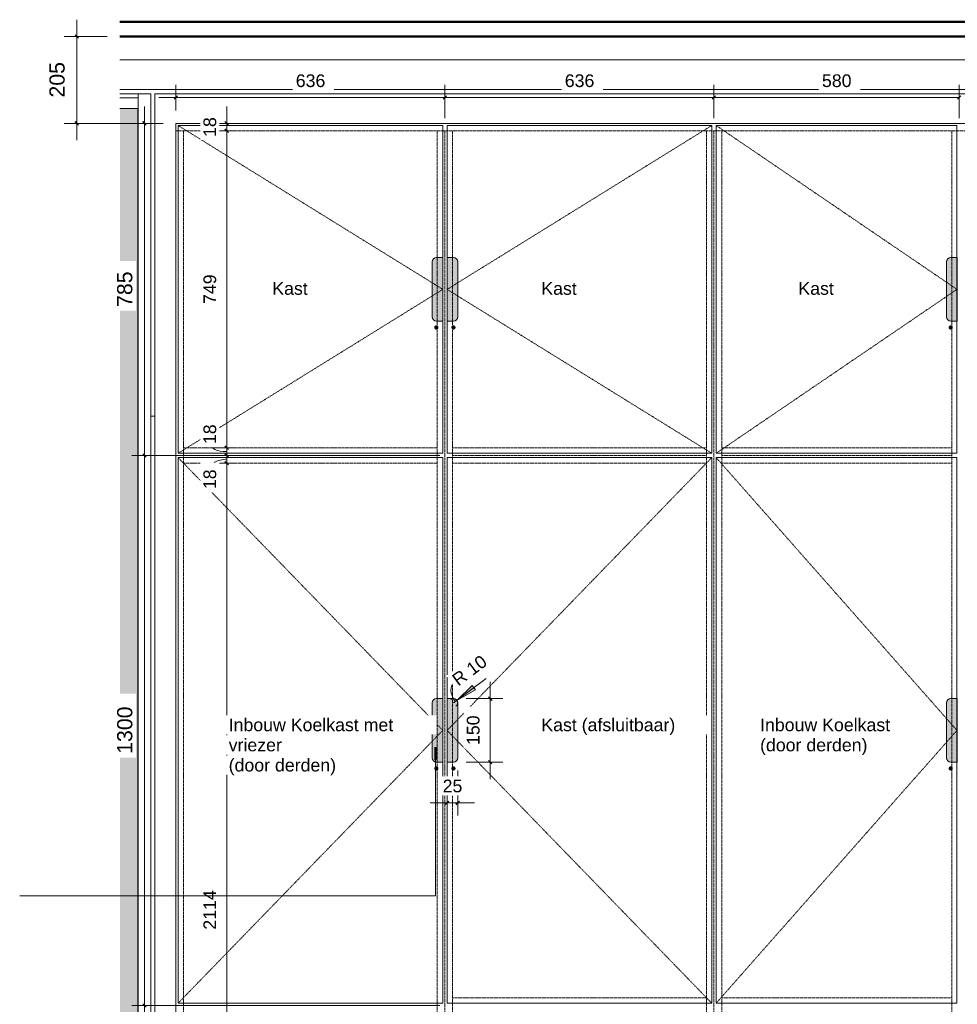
# Model space of a CAD drawing. Header units: millimetres. Extents: x 60977 to 119991, y -9149 to 74784.
# Tile 8 of 18: x 105191 to 107407, y 28952 to 31280. Entities that reach past the tile are written whole.
import ezdxf

# ---------------------------------------------------------------- set-up
doc = ezdxf.new("R2010")
doc.units = ezdxf.units.MM
doc.linetypes.add('Overhead xxSmall', pattern=[2.579688, 1.5875, -0.992188])
for name, color, linetype, lineweight in [('0-4', 170, 'Continuous', 5), ('A----M-', 8, 'Continuous', 5), ('A----M--20', 8, 'Continuous', 5), ('A09-NT--1', 7, 'Continuous', 13), ('A09-NT--2', 130, 'Continuous', 50), ('A21--s--1', 10, 'Continuous', 5), ('A22-----1', 50, 'Continuous', 9), ('A31-----2', 50, 'Continuous', 9), ('A35-----2', 130, 'Continuous', 50), ('A35-----3', 250, 'Continuous', 13), ('A99-----1', 1, 'Overhead xxSmall', 13), ('A99-----3', 1, 'Continuous', 13), ('A99-----7', 50, 'Continuous', 9), ('A99----T', 1, 'Continuous', 5), ('Detail Items-2', 55, 'Continuous', 5), ('Detail Items-3', 255, 'Continuous', 5), ('walls-1', 50, 'Continuous', 9)]:
    doc.layers.add(name, color=color, linetype=linetype, lineweight=lineweight)
doc.styles.add('Arial_1', font='arial.ttf', dxfattribs={"height": 30})
doc.styles.add('Arial_3', font='arial.ttf', dxfattribs={"height": 36})
doc.dimstyles.new('Radial_1_8_mm', dxfattribs={"dimscale": 304.8, "dimtxt": 30.607782, "dimasz": 0.164042, "dimexe": 0.15625, "dimexo": 0, "dimgap": 0.065617, "dimtad": 1, "dimjust": 3, "dimdec": 0, "dimzin": 0, "dimdsep": 46, "dimtxsty": 'Arial_1', "dimsah": 1, "dimcen": 0.09, "dimazin": 2, "dimtfac": 1, "dimtdec": 4, "dimtix": 1, "dimtmove": 0, "dimatfit": 2, "dimfxl": 1, "dimtvp": 1, "dimtfill": 1, "dimtolj": 1, "dimtzin": 0, "dimarcsym": 2})
doc.dimstyles.new('TD_Diagonal_1_5_mm', dxfattribs={"dimscale": 304.8, "dimtxt": 30.607782, "dimasz": 0.026247, "dimexe": 0.098425, "dimexo": 0.098425, "dimgap": 0.052493, "dimtad": 1, "dimdec": 0, "dimzin": 0, "dimdsep": 46, "dimtxsty": 'Arial_1', "dimblk1": 'OBLIQUE', "dimblk2": 'OBLIQUE', "dimsah": 1, "dimcen": 0.09, "dimdle": 0.131234, "dimazin": 2, "dimtfac": 1, "dimtdec": 4, "dimtix": 1, "dimtmove": 0, "dimatfit": 3, "dimfxl": 1, "dimtvp": 1, "dimtfill": 1, "dimtolj": 1, "dimtzin": 0, "dimarcsym": 2})
doc.dimstyles.new('TD_Diagonal_1_5_mm_1', dxfattribs={"dimscale": 304.8, "dimtxt": 30.607782, "dimasz": 0.026247, "dimexe": 0.098425, "dimexo": 0.098425, "dimgap": 0.052493, "dimtad": 1, "dimdec": 0, "dimzin": 0, "dimdsep": 46, "dimtxsty": 'Arial_1', "dimblk1": 'OBLIQUE', "dimblk2": 'OBLIQUE', "dimsah": 1, "dimcen": 0.09, "dimdle": 0.131234, "dimazin": 2, "dimtfac": 1, "dimtdec": 4, "dimtix": 1, "dimtmove": 1, "dimatfit": 3, "dimfxl": 1, "dimtvp": 1, "dimtfill": 1, "dimtolj": 1, "dimtzin": 0, "dimarcsym": 2})
doc.dimstyles.new('TD_Diagonal_1_8_mm', dxfattribs={"dimscale": 304.8, "dimtxt": 36.729338, "dimasz": 0.026247, "dimexe": 0.098425, "dimexo": 0.098425, "dimgap": 0.059055, "dimtad": 1, "dimdec": 0, "dimzin": 0, "dimdsep": 46, "dimtxsty": 'Arial_3', "dimblk1": 'OBLIQUE', "dimblk2": 'OBLIQUE', "dimsah": 1, "dimcen": 0.09, "dimdle": 0.131234, "dimazin": 2, "dimtfac": 1, "dimtdec": 4, "dimtix": 1, "dimtmove": 0, "dimatfit": 3, "dimfxl": 1, "dimtvp": 1, "dimtfill": 1, "dimtolj": 1, "dimtzin": 0, "dimarcsym": 2})

# ---------------------------------------------------------------- blocks, each defined once
blk = doc.blocks.new('NLRS_32_20_DO_deur in glazen wand - glazen deur_MA_02-18600392-712 Pegasoos Storage - Elevation')
at = {"layer": 'A99-----7'}
for p, q in [((-21837.7, 30343), (-21827.9, 30343)), ((-21800.2, 27957), (-21809.1, 27957))]:
    blk.add_line(p, q, dxfattribs=at)
blk = doc.blocks.new('Rectangular Mullion - 00_maars_horizon_boven_profiel-17953088-712 Pegasoos Storage - Elevation')
at = {"layer": 'A31-----2'}
for p, q in [((-21910.6, 31105), (-21867.7, 31105)), ((-21910.6, 31095.5), (-21867.7, 31095.5)), ((-21910.6, 31070), (-21867.7, 31070))]:
    blk.add_line(p, q, dxfattribs=at)
blk = doc.blocks.new('Rectangular Mullion - 00_maars_horizon-9694961-712 Pegasoos Storage - Elevation')
at = {"layer": 'A31-----2'}
for p, q in [((-21867.7, 31105), (-21837.7, 31105)), ((-21867.7, 31105), (-21867.7, 27950)), ((-21837.7, 27950), (-21837.7, 31105))]:
    blk.add_line(p, q, dxfattribs=at)
blk = doc.blocks.new('HSR-D_ABT_ARCH_Interieur_rvt-6-712 Pegasoos Storage - Elevation')
at = {"layer": 'A21--s--1'}
blk.add_hatch(color=256, dxfattribs=at).paths.add_polyline_path([(-21910.6, 27985), (-21867.8, 27985), (-21867.8, 31070), (-21910.6, 31070), (-21910.6, 28762.6)])
at = {"layer": 'A22-----1'}
for p, q in [((-21910.6, 31115), (-18075.8, 31115)), ((-21828, 27950), (-21828, 31105)), ((-21828, 31105), (-21827.6, 31105)), ((-18075.8, 31105), (-21827.6, 31105)), ((-21827.6, 31105), (-21827.6, 27950))]:
    blk.add_line(p, q, dxfattribs=at)
at = {"layer": 'A35-----2'}
for p, q in [((-18075.8, 31275), (-21910.6, 31275)), ((-18075.8, 31240), (-21910.6, 31240))]:
    blk.add_line(p, q, dxfattribs=at)
at = {"layer": 'A35-----3'}
blk.add_line((-21910.6, 31185), (-18075.8, 31185), dxfattribs=at)
at = {"layer": 'walls-1'}
blk.add_line((-21867.8, 27985), (-21867.8, 31070), dxfattribs=at)
at = {"layer": 'A31-----2'}
for name in ['Rectangular Mullion - 00_maars_horizon_boven_profiel-17953088-712 Pegasoos Storage - Elevation', 'Rectangular Mullion - 00_maars_horizon-9694961-712 Pegasoos Storage - Elevation', 'NLRS_32_20_DO_deur in glazen wand - glazen deur_MA_02-18600392-712 Pegasoos Storage - Elevation']:
    blk.add_blockref(name, (0, 0), dxfattribs=at)
blk = doc.blocks.new('DIMBLOCK102-712 Pegasoos Storage - Elevation')
at = {"layer": 'A----M--20'}
for p, q in [((105560, 31065), (105560, 31125.8)), ((106196, 31047), (106196, 31125.8)), ((105520, 31095.8), (106196, 31095.8)), ((105560, 31095.8), (105560, 31065)), ((106196, 31095.8), (106196, 31047))]:
    blk.add_line(p, q, dxfattribs=at)
at = {"layer": 'A----M--20', "lineweight": 35}
for p, q in [((105560, 31095.8), (105556, 31091.8)), ((105560, 31095.8), (105564, 31099.8)), ((106196, 31095.8), (106192, 31091.8)), ((106196, 31095.8), (106200, 31099.8))]:
    blk.add_line(p, q, dxfattribs=at)
at = {"layer": 'A----M--20', "color": 0, "insert": (105843.4, 31150.8), "char_height": 30, "width": 83.065, "attachment_point": 1, "line_spacing_factor": 0.941778, "style": 'Arial_1', "bg_fill": 3, "box_fill_scale": 1.25, "bg_fill_color": 256, "bg_fill_true_color": 13158600, "bg_fill_transparency": 0}
blk.add_mtext('636', dxfattribs=at)
blk = doc.blocks.new('_Oblique')
at = {"color": 0, "linetype": 'ByBlock', "lineweight": -2}
blk.add_line((-0.5, -0.5), (0.5, 0.5), dxfattribs=at)
blk = doc.blocks.new('DIMBLOCK103-712 Pegasoos Storage - Elevation')
at = {"layer": 'A----M--20'}
for p, q in [((106196, 31047), (106196, 31125.8)), ((106832, 31047), (106832, 31125.8)), ((106196, 31095.8), (106832, 31095.8)), ((106196, 31095.8), (106196, 31047)), ((106832, 31095.8), (106832, 31047))]:
    blk.add_line(p, q, dxfattribs=at)
at = {"layer": 'A----M--20', "lineweight": 35}
for p, q in [((106196, 31095.8), (106192, 31091.8)), ((106196, 31095.8), (106200, 31099.8)), ((106832, 31095.8), (106828, 31091.8)), ((106832, 31095.8), (106836, 31099.8))]:
    blk.add_line(p, q, dxfattribs=at)
at = {"layer": 'A----M--20', "color": 0, "insert": (106479.4, 31150.8), "char_height": 30, "width": 83.065, "attachment_point": 1, "line_spacing_factor": 0.941778, "style": 'Arial_1', "bg_fill": 3, "box_fill_scale": 1.25, "bg_fill_color": 256, "bg_fill_true_color": 13158600, "bg_fill_transparency": 0}
blk.add_mtext('636', dxfattribs=at)
blk = doc.blocks.new('DIMBLOCK104-712 Pegasoos Storage - Elevation')
at = {"layer": 'A----M--20'}
for p, q in [((106832, 31047), (106832, 31125.8)), ((107412, 31047), (107412, 31125.8)), ((106832, 31095.8), (107412, 31095.8)), ((106832, 31095.8), (106832, 31047)), ((107412, 31095.8), (107412, 31047))]:
    blk.add_line(p, q, dxfattribs=at)
at = {"layer": 'A----M--20', "lineweight": 35}
for p, q in [((106832, 31095.8), (106828, 31091.8)), ((106832, 31095.8), (106836, 31099.8)), ((107412, 31095.8), (107408, 31091.8)), ((107412, 31095.8), (107416, 31099.8))]:
    blk.add_line(p, q, dxfattribs=at)
at = {"layer": 'A----M--20', "color": 0, "insert": (107087.4, 31150.8), "char_height": 30, "width": 83.065, "attachment_point": 1, "line_spacing_factor": 0.941778, "style": 'Arial_1', "bg_fill": 3, "box_fill_scale": 1.25, "bg_fill_color": 256, "bg_fill_true_color": 13158600, "bg_fill_transparency": 0}
blk.add_mtext('580', dxfattribs=at)
blk = doc.blocks.new('DIMBLOCK109-712 Pegasoos Storage - Elevation')
at = {"layer": 'A----M--20', "lineweight": 35}
for p, q in [((105680.1, 30232), (105676.1, 30236)), ((105680.1, 30232), (105684.1, 30228)), ((105680.1, 28118), (105676.1, 28122)), ((105680.1, 28118), (105684.1, 28114))]:
    blk.add_line(p, q, dxfattribs=at)
at = {"layer": 'A----M--20'}
for p, q in [((105704.5, 30232), (105650.1, 30232)), ((105680.1, 28118), (105680.1, 30232)), ((105680.1, 30232), (105704.5, 30232)), ((105704.5, 28118), (105650.1, 28118)), ((105680.1, 28118), (105704.5, 28118))]:
    blk.add_line(p, q, dxfattribs=at)
at = {"layer": 'A----M--20', "color": 0, "insert": (105625.2, 29128.9), "char_height": 30, "width": 110.753, "attachment_point": 1, "rotation": 90, "line_spacing_factor": 0.941778, "style": 'Arial_1', "bg_fill": 3, "box_fill_scale": 1.25, "bg_fill_color": 256, "bg_fill_true_color": 13158600, "bg_fill_transparency": 0}
blk.add_mtext('2114', dxfattribs=at)
blk = doc.blocks.new('DIMBLOCK110-712 Pegasoos Storage - Elevation')
at = {"layer": 'A----M--20'}
for p, q in [((105704.5, 30250), (105650.1, 30250)), ((105680.1, 30232), (105680.1, 30250)), ((105680.1, 30250), (105704.5, 30250)), ((105704.5, 30232), (105650.1, 30232)), ((105680.1, 30232), (105704.5, 30232))]:
    blk.add_line(p, q, dxfattribs=at)
at = {"layer": 'A----M--20', "lineweight": 35}
for p, q in [((105680.1, 30250), (105676.1, 30254)), ((105680.1, 30232), (105676.1, 30236)), ((105680.1, 30250), (105684.1, 30246)), ((105680.1, 30232), (105684.1, 30228))]:
    blk.add_line(p, q, dxfattribs=at)
at = {"layer": 'A----M--20'}
blk.add_ellipse((105680.1, 30216.5), major_axis=(39.5, 0), ratio=0.619933, start_param=1.570796, end_param=3.141593, dxfattribs=at)
at = {"layer": 'A----M--20', "color": 0, "insert": (105625.2, 30170.3), "char_height": 30, "width": 55.377, "attachment_point": 1, "rotation": 90, "line_spacing_factor": 0.941778, "style": 'Arial_1', "bg_fill": 3, "box_fill_scale": 1.25, "bg_fill_color": 256, "bg_fill_true_color": 13158600, "bg_fill_transparency": 0}
blk.add_mtext('18', dxfattribs=at)
blk = doc.blocks.new('DIMBLOCK111-712 Pegasoos Storage - Elevation')
at = {"layer": 'A----M--20'}
for p, q in [((105704.5, 30268), (105650.1, 30268)), ((105680.1, 30250), (105680.1, 30268)), ((105680.1, 30268), (105704.5, 30268)), ((105704.5, 30250), (105650.1, 30250)), ((105680.1, 30250), (105704.5, 30250))]:
    blk.add_line(p, q, dxfattribs=at)
at = {"layer": 'A----M--20', "lineweight": 35}
for p, q in [((105680.1, 30268), (105676.1, 30272)), ((105680.1, 30268), (105684.1, 30264)), ((105680.1, 30250), (105676.1, 30254)), ((105680.1, 30250), (105684.1, 30246))]:
    blk.add_line(p, q, dxfattribs=at)
at = {"layer": 'A----M--20'}
blk.add_ellipse((105680.1, 30276.8), major_axis=(39.5, 0), ratio=0.451201, start_param=3.141593, end_param=4.712389, dxfattribs=at)
at = {"layer": 'A----M--20', "color": 0, "insert": (105625.2, 30276.8), "char_height": 30, "width": 55.377, "attachment_point": 1, "rotation": 90, "line_spacing_factor": 0.941778, "style": 'Arial_1', "bg_fill": 3, "box_fill_scale": 1.25, "bg_fill_color": 256, "bg_fill_true_color": 13158600, "bg_fill_transparency": 0}
blk.add_mtext('18', dxfattribs=at)
blk = doc.blocks.new('DIMBLOCK112-712 Pegasoos Storage - Elevation')
at = {"layer": 'A----M--20'}
for p, q in [((105704.5, 31017), (105650.1, 31017)), ((105680.1, 30268), (105680.1, 31017)), ((105680.1, 31017), (105704.5, 31017)), ((105704.5, 30268), (105650.1, 30268)), ((105680.1, 30268), (105704.5, 30268))]:
    blk.add_line(p, q, dxfattribs=at)
at = {"layer": 'A----M--20', "lineweight": 35}
for p, q in [((105680.1, 31017), (105676.1, 31021)), ((105680.1, 31017), (105684.1, 31013)), ((105680.1, 30268), (105676.1, 30272)), ((105680.1, 30268), (105684.1, 30264))]:
    blk.add_line(p, q, dxfattribs=at)
at = {"layer": 'A----M--20', "color": 0, "insert": (105625.2, 30607.9), "char_height": 30, "width": 83.065, "attachment_point": 1, "rotation": 90, "line_spacing_factor": 0.941778, "style": 'Arial_1', "bg_fill": 3, "box_fill_scale": 1.25, "bg_fill_color": 256, "bg_fill_true_color": 13158600, "bg_fill_transparency": 0}
blk.add_mtext('749', dxfattribs=at)
blk = doc.blocks.new('DIMBLOCK113-712 Pegasoos Storage - Elevation')
at = {"layer": 'A----M--20'}
for p, q in [((105680.1, 31017), (105680.1, 31075)), ((105704.5, 31035), (105650.1, 31035)), ((105680.1, 31035), (105704.5, 31035)), ((105704.5, 31017), (105650.1, 31017)), ((105680.1, 31017), (105704.5, 31017))]:
    blk.add_line(p, q, dxfattribs=at)
at = {"layer": 'A----M--20', "lineweight": 35}
for p, q in [((105680.1, 31035), (105676.1, 31039)), ((105680.1, 31035), (105684.1, 31031)), ((105680.1, 31017), (105676.1, 31021)), ((105680.1, 31017), (105684.1, 31013))]:
    blk.add_line(p, q, dxfattribs=at)
at = {"layer": 'A----M--20', "color": 0, "insert": (105625.2, 31002.9), "char_height": 30, "width": 55.377, "attachment_point": 1, "rotation": 90, "line_spacing_factor": 0.941778, "style": 'Arial_1', "bg_fill": 3, "box_fill_scale": 1.25, "bg_fill_color": 256, "bg_fill_true_color": 13158600, "bg_fill_transparency": 0}
blk.add_mtext('18', dxfattribs=at)
blk = doc.blocks.new('DIMBLOCK138-712 Pegasoos Storage - Elevation')
at = {"layer": 'A----M--20'}
for p, q in [((106184.1, 30250), (105455.7, 30250)), ((105485.7, 28910), (105485.7, 30250)), ((105485.7, 30250), (106184.1, 30250)), ((106184.1, 28950), (105455.7, 28950)), ((105485.7, 28950), (106184.1, 28950))]:
    blk.add_line(p, q, dxfattribs=at)
at = {"layer": 'A----M--20', "lineweight": 35}
for p, q in [((105485.7, 30250), (105481.7, 30254)), ((105485.7, 30250), (105489.7, 30246)), ((105485.7, 28950), (105481.7, 28954)), ((105485.7, 28950), (105489.7, 28946))]:
    blk.add_line(p, q, dxfattribs=at)
at = {"layer": 'A----M--20', "color": 0, "insert": (105421, 29544.6), "char_height": 36, "width": 132.904, "attachment_point": 1, "rotation": 90, "line_spacing_factor": 0.941778, "style": 'Arial_3', "bg_fill": 3, "box_fill_scale": 1.25, "bg_fill_color": 256, "bg_fill_true_color": 13158600, "bg_fill_transparency": 0}
blk.add_mtext('1300', dxfattribs=at)
blk = doc.blocks.new('DIMBLOCK139-712 Pegasoos Storage - Elevation')
at = {"layer": 'A----M--20'}
for p, q in [((105485.7, 30250), (105485.7, 31075)), ((105530, 31035), (105455.7, 31035)), ((105485.7, 31035), (105530, 31035)), ((106184.1, 30250), (105455.7, 30250)), ((105485.7, 30250), (106184.1, 30250))]:
    blk.add_line(p, q, dxfattribs=at)
at = {"layer": 'A----M--20', "lineweight": 35}
for p, q in [((105485.7, 31035), (105481.7, 31039)), ((105485.7, 31035), (105489.7, 31031)), ((105485.7, 30250), (105481.7, 30254)), ((105485.7, 30250), (105489.7, 30246))]:
    blk.add_line(p, q, dxfattribs=at)
at = {"layer": 'A----M--20', "color": 0, "insert": (105421, 30601), "char_height": 36, "width": 99.678, "attachment_point": 1, "rotation": 90, "line_spacing_factor": 0.941778, "style": 'Arial_3', "bg_fill": 3, "box_fill_scale": 1.25, "bg_fill_color": 256, "bg_fill_true_color": 13158600, "bg_fill_transparency": 0}
blk.add_mtext('785', dxfattribs=at)
blk = doc.blocks.new('DIMBLOCK140-712 Pegasoos Storage - Elevation')
at = {"layer": 'A----M--20'}
for p, q in [((105325.7, 30995), (105325.7, 31280)), ((105393.9, 31240), (105295.7, 31240)), ((105325.7, 31240), (105397.9, 31240)), ((105530, 31035), (105295.7, 31035)), ((105325.7, 31035), (105530, 31035))]:
    blk.add_line(p, q, dxfattribs=at)
at = {"layer": 'A----M--20', "lineweight": 35}
for p, q in [((105325.7, 31240), (105321.7, 31244)), ((105325.7, 31240), (105329.7, 31236)), ((105325.7, 31035), (105321.7, 31039)), ((105325.7, 31035), (105329.7, 31031))]:
    blk.add_line(p, q, dxfattribs=at)
at = {"layer": 'A----M--20', "color": 0, "insert": (105261, 31096), "char_height": 36, "width": 99.678, "attachment_point": 1, "rotation": 90, "line_spacing_factor": 0.941778, "style": 'Arial_3', "bg_fill": 3, "box_fill_scale": 1.25, "bg_fill_color": 256, "bg_fill_true_color": 13158600, "bg_fill_transparency": 0}
blk.add_mtext('205', dxfattribs=at)
blk = doc.blocks.new('DIMBLOCK142-712 Pegasoos Storage - Elevation')
at = {"layer": 'A----M--20'}
for p, q in [((106302.8, 29715), (106302.8, 29485)), ((106246.2, 29675), (106332.8, 29675)), ((106302.8, 29675), (106246.2, 29675)), ((106246.2, 29525), (106332.8, 29525)), ((106302.8, 29525), (106246.2, 29525))]:
    blk.add_line(p, q, dxfattribs=at)
at = {"layer": 'A----M--20', "lineweight": 35}
for p, q in [((106302.8, 29675), (106298.8, 29679)), ((106302.8, 29675), (106306.8, 29671)), ((106302.8, 29525), (106298.8, 29529)), ((106302.8, 29525), (106306.8, 29521))]:
    blk.add_line(p, q, dxfattribs=at)
at = {"layer": 'A----M--20', "color": 0, "insert": (106247.8, 29565.4), "char_height": 30, "width": 83.065, "attachment_point": 1, "rotation": 90, "line_spacing_factor": 0.941778, "style": 'Arial_1', "bg_fill": 3, "box_fill_scale": 1.25, "bg_fill_color": 256, "bg_fill_true_color": 13158600, "bg_fill_transparency": 0}
blk.add_mtext('150', dxfattribs=at)
blk = doc.blocks.new('DIMBLOCK143-712 Pegasoos Storage - Elevation')
at = {"layer": 'A----M--20'}
for p, q in [((106226.2, 29505), (106226.2, 29398.7)), ((106226.2, 29428.7), (106226.2, 29505)), ((106201.1, 29404.4), (106201.1, 29458.7)), ((106161.1, 29428.7), (106266.2, 29428.7)), ((106201.1, 29428.7), (106201.1, 29404.4))]:
    blk.add_line(p, q, dxfattribs=at)
at = {"layer": 'A----M--20', "lineweight": 35}
for p, q in [((106201.1, 29428.7), (106197.1, 29424.7)), ((106201.1, 29428.7), (106205.1, 29432.7)), ((106226.2, 29428.7), (106222.2, 29424.7)), ((106226.2, 29428.7), (106230.2, 29432.7))]:
    blk.add_line(p, q, dxfattribs=at)
at = {"layer": 'A----M--20', "color": 0, "insert": (106190.6, 29483.6), "char_height": 30, "width": 55.377, "attachment_point": 1, "line_spacing_factor": 0.941778, "style": 'Arial_1', "bg_fill": 3, "box_fill_scale": 1.25, "bg_fill_color": 256, "bg_fill_true_color": 13158600, "bg_fill_transparency": 0}
blk.add_mtext('25', dxfattribs=at)
blk = doc.blocks.new('DIMBLOCK144-712 Pegasoos Storage - Elevation')
at = {"layer": 'A----M--20'}
blk.add_hatch(color=256, dxfattribs=at).paths.add_polyline_path([(106224.2, 29671), (106268.3, 29695.5), (106260.5, 29706)])
for p, q in [((106216.2, 29665), (106293.7, 29722.4)), ((106260.5, 29706), (106224.2, 29671)), ((106268.3, 29695.5), (106260.5, 29706)), ((106224.2, 29671), (106268.3, 29695.5))]:
    blk.add_line(p, q, dxfattribs=at)
blk.add_arc((106216.2, 29665), 10, 306.563, 126.563, dxfattribs=at)
blk.add_ellipse((106241.9, 29684.1), major_axis=(-23, 31.1), ratio=0.697995, start_param=0, end_param=1.570796, dxfattribs=at)
at = {"layer": 'A----M--20', "color": 0, "insert": (106209.7, 29727.5), "char_height": 30, "width": 105.667, "attachment_point": 1, "rotation": 36.563, "line_spacing_factor": 0.941778, "style": 'Arial_1', "bg_fill": 3, "box_fill_scale": 1.25, "bg_fill_color": 256, "bg_fill_true_color": 13158600, "bg_fill_transparency": 0}
blk.add_mtext('R 10', dxfattribs=at)

msp = doc.modelspace()

# ---------------------------------------------------------------- hatches: boundary and pattern name
at = {"layer": 'Detail Items-2'}
for points in [[(106175.8, 30547.5), (106177.1, 30547.6), (106178.3, 30548.1), (106179.4, 30548.9), (106180.1, 30550), (106180.6, 30551.2), (106180.8, 30552.5), (106180.6, 30553.8), (106180.1, 30555), (106179.4, 30556), (106178.3, 30556.8), (106177.1, 30557.3), (106175.8, 30557.5), (106174.5, 30557.3), (106173.3, 30556.8), (106172.3, 30556), (106171.5, 30555), (106171, 30553.8), (106170.8, 30552.5), (106171, 30551.2), (106171.5, 30550), (106172.3, 30548.9), (106173.3, 30548.1), (106174.5, 30547.6)], [(106216.2, 30547.5), (106217.5, 30547.6), (106218.7, 30548.1), (106219.7, 30548.9), (106220.5, 30550), (106221, 30551.2), (106221.2, 30552.5), (106221, 30553.8), (106220.5, 30555), (106219.7, 30556), (106218.7, 30556.8), (106217.5, 30557.3), (106216.2, 30557.5), (106214.9, 30557.3), (106213.7, 30556.8), (106212.7, 30556), (106211.9, 30555), (106211.4, 30553.8), (106211.2, 30552.5), (106211.4, 30551.2), (106211.9, 30550), (106212.7, 30548.9), (106213.7, 30548.1), (106214.9, 30547.6)], [(107391.8, 30547.5), (107393.1, 30547.6), (107394.3, 30548.1), (107395.4, 30548.9), (107396.1, 30550), (107396.6, 30551.2), (107396.8, 30552.5), (107396.6, 30553.8), (107396.1, 30555), (107395.4, 30556), (107394.3, 30556.8), (107393.1, 30557.3), (107391.8, 30557.5), (107390.5, 30557.3), (107389.3, 30556.8), (107388.3, 30556), (107387.5, 30555), (107387, 30553.8), (107386.8, 30552.5), (107387, 30551.2), (107387.5, 30550), (107388.3, 30548.9), (107389.3, 30548.1), (107390.5, 30547.6)], [(106175.8, 29505), (106177.1, 29505.2), (106178.3, 29505.7), (106179.4, 29506.5), (106180.1, 29507.5), (106180.6, 29508.7), (106180.8, 29510), (106180.6, 29511.3), (106180.1, 29512.5), (106179.4, 29513.5), (106178.3, 29514.3), (106177.1, 29514.8), (106175.8, 29515), (106174.5, 29514.8), (106173.1, 29514.1), (106172.3, 29513.5), (106171.5, 29512.5), (106171, 29511.3), (106170.8, 29510), (106171, 29508.7), (106171.5, 29507.5), (106172.3, 29506.5), (106173.3, 29505.7), (106174.5, 29505.2)], [(106216.2, 29505), (106217.5, 29505.2), (106218.7, 29505.7), (106219.7, 29506.5), (106220.5, 29507.5), (106221, 29508.7), (106221.2, 29510), (106221, 29511.3), (106220.5, 29512.5), (106219.7, 29513.5), (106218.7, 29514.3), (106217.5, 29514.8), (106216.2, 29515), (106214.9, 29514.8), (106213.5, 29514.1), (106212.7, 29513.5), (106211.9, 29512.5), (106211.4, 29511.3), (106211.2, 29510), (106211.4, 29508.7), (106211.9, 29507.5), (106212.7, 29506.5), (106213.7, 29505.7), (106214.9, 29505.2)], [(107391.8, 29505), (107393.1, 29505.2), (107394.3, 29505.7), (107395.4, 29506.5), (107396.1, 29507.5), (107396.6, 29508.7), (107396.8, 29510), (107396.6, 29511.3), (107396.1, 29512.5), (107395.4, 29513.5), (107394.3, 29514.3), (107393.1, 29514.8), (107391.8, 29515), (107390.5, 29514.8), (107389.1, 29514.1), (107388.3, 29513.5), (107387.5, 29512.5), (107387, 29511.3), (107386.8, 29510), (107387, 29508.7), (107387.5, 29507.5), (107388.3, 29506.5), (107389.3, 29505.7), (107390.5, 29505.2)]]:
    msp.add_hatch(color=256, dxfattribs=at).paths.add_polyline_path(points)
at = {"layer": 'Detail Items-3'}
for points in [[(106175.8, 30567.5), (106190.8, 30567.5), (106190.8, 30717.5), (106175.8, 30717.5), (106173.2, 30717.1), (106170.8, 30716.1), (106168.7, 30714.5), (106167.2, 30712.5), (106166.2, 30710.1), (106165.8, 30707.5), (106165.8, 30577.5), (106166.2, 30574.9), (106167.2, 30572.5), (106168.7, 30570.4), (106170.8, 30568.8), (106173.2, 30567.8)], [(106201.2, 30567.5), (106216.2, 30567.5), (106218.8, 30567.8), (106221.2, 30568.8), (106223.3, 30570.4), (106224.9, 30572.5), (106225.9, 30574.9), (106226.2, 30577.5), (106226.2, 30707.5), (106225.9, 30710.1), (106224.9, 30712.5), (106223.3, 30714.5), (106221.2, 30716.1), (106218.8, 30717.1), (106216.2, 30717.5), (106201.2, 30717.5), (106201.2, 30577.5)], [(107391.8, 30567.5), (107406.8, 30567.5), (107406.8, 30717.5), (107391.8, 30717.5), (107389.2, 30717.1), (107386.8, 30716.1), (107384.7, 30714.5), (107383.2, 30712.5), (107382.2, 30710.1), (107381.8, 30707.5), (107381.8, 30577.5), (107382.2, 30574.9), (107383.2, 30572.5), (107384.7, 30570.4), (107386.8, 30568.8), (107389.2, 30567.8)], [(106190.8, 29525), (106190.8, 29675), (106175.8, 29675), (106173.2, 29674.7), (106170.8, 29673.7), (106168.7, 29672.1), (106167.2, 29670), (106166.2, 29667.6), (106165.8, 29665), (106165.8, 29535), (106166.2, 29532.4), (106167.2, 29530), (106168.7, 29527.9), (106170.8, 29526.3), (106173.2, 29525.3), (106175.8, 29525)], [(106216.2, 29525), (106218.8, 29525.3), (106221.2, 29526.3), (106223.3, 29527.9), (106224.9, 29530), (106225.9, 29532.4), (106226.2, 29535), (106226.2, 29665), (106225.9, 29667.6), (106224.9, 29670), (106223.3, 29672.1), (106221.2, 29673.7), (106218.8, 29674.7), (106216.2, 29675), (106201.2, 29675), (106201.2, 29525)], [(107406.8, 29525), (107406.8, 29675), (107391.8, 29675), (107389.2, 29674.7), (107386.8, 29673.7), (107384.7, 29672.1), (107383.2, 29670), (107382.2, 29667.6), (107381.8, 29665), (107381.8, 29535), (107382.2, 29532.4), (107383.2, 29530), (107384.7, 29527.9), (107386.8, 29526.3), (107389.2, 29525.3), (107391.8, 29525)]]:
    msp.add_hatch(color=256, dxfattribs=at).paths.add_polyline_path(points)

# ---------------------------------------------------------------- linework, layer by layer
at = {"layer": 'A09-NT--1'}
msp.add_line((105303.8, 29208.8), (105190.7, 29208.8), dxfattribs=at)
at = {"layer": 'A99-----1'}
for p, q in [((105565.1, 31030), (106191.1, 30642.5)), ((106827.1, 31030), (106201.1, 30642.5)), ((106837.1, 31030), (107406.6, 30642.5)), ((105560, 31017), (109152, 31017)), ((105578, 28118), (105578, 31017)), ((106178.1, 28118), (106178.1, 31017)), ((106196, 28100), (106196, 31017)), ((106214.1, 28118), (106214.1, 31017)), ((106814.8, 28118), (106814.8, 31017)), ((106832, 28100), (106832, 31017)), ((106850.8, 28118), (106850.8, 31017)), ((107394.1, 28118), (107394.1, 31017)), ((106191.1, 30642.5), (105565.1, 30255)), ((106201.1, 30642.5), (106827.1, 30255)), ((107406.6, 30642.5), (106837.1, 30255)), ((106178.1, 30268), (105578, 30268)), ((106814.2, 30268), (106214.1, 30268)), ((107394.1, 30268), (106850.8, 30268)), ((105565.1, 30245), (106191, 29600)), ((106178.1, 30250), (105578, 30250)), ((106827.1, 30245), (106201.2, 29600)), ((106814.2, 30250), (106214.1, 30250)), ((106837.1, 30245), (107406.6, 29600)), ((107394.1, 30250), (106850.8, 30250)), ((106178.1, 30232), (105578, 30232)), ((106814.2, 30232), (106214.1, 30232)), ((107394.1, 30232), (106850.8, 30232)), ((106191, 29600), (105565.1, 28955)), ((106201.2, 29600), (106827.1, 28955)), ((107406.6, 29600), (106837.1, 28955)), ((106814.2, 28968), (106214.1, 28968)), ((107394.1, 28968), (106850.8, 28968))]:
    msp.add_line(p, q, dxfattribs=at)
at = {"layer": 'A99-----3'}
for p, q in [((105560, 31035), (109152, 31035)), ((105560, 28100), (105560, 31035)), ((106191.1, 31030), (105565.1, 31030)), ((105565.1, 31030), (105565.1, 30255)), ((106191, 30255), (106191.1, 31030)), ((106827.1, 31030), (106201.1, 31030)), ((106201.1, 31030), (106201.1, 30255)), ((106827, 30255), (106827.1, 31030)), ((107406.6, 31030), (106837.1, 31030)), ((106837.1, 31030), (106837.1, 30255)), ((107406.6, 30255), (107406.6, 31030)), ((105565.1, 30255), (106191, 30255)), ((106191, 30245), (105565.1, 30245)), ((105565.1, 30245), (105565.1, 28955)), ((106191, 28955), (106191, 30245)), ((106201.1, 30255), (106827, 30255)), ((106827, 30245), (106201.1, 30245)), ((106201.1, 30245), (106201.1, 28955)), ((106827, 28955), (106827, 30245)), ((106837.1, 30255), (107406.6, 30255)), ((107406.6, 30245), (106837.1, 30245)), ((106837.1, 30245), (106837.1, 28955)), ((107406.6, 28955), (107406.6, 30245)), ((105565.1, 28955), (106191, 28955)), ((106201.1, 28955), (106827, 28955)), ((106837.1, 28955), (107406.6, 28955))]:
    msp.add_line(p, q, dxfattribs=at)
at = {"layer": 'A99----T'}
for p, q in [((106165.8, 30707.5), (106165.8, 30577.5)), ((106190.8, 30717.5), (106175.8, 30717.5)), ((106190.8, 30567.5), (106190.8, 30717.5)), ((106201.2, 30567.5), (106201.2, 30717.5)), ((106201.2, 30717.5), (106216.2, 30717.5)), ((106226.2, 30707.5), (106226.2, 30577.5)), ((107381.8, 30707.5), (107381.8, 30577.5)), ((107406.8, 30717.5), (107391.8, 30717.5)), ((107406.8, 30567.5), (107406.8, 30717.5)), ((106175.8, 30567.5), (106190.8, 30567.5)), ((106216.2, 30567.5), (106201.2, 30567.5)), ((107391.8, 30567.5), (107406.8, 30567.5)), ((106165.8, 29665), (106165.8, 29535)), ((106190.8, 29675), (106175.8, 29675)), ((106190.8, 29525), (106190.8, 29675)), ((106201.2, 29525), (106201.2, 29675)), ((106201.2, 29675), (106216.2, 29675)), ((106226.2, 29665), (106226.2, 29535)), ((107381.8, 29665), (107381.8, 29535)), ((107406.8, 29675), (107391.8, 29675)), ((107406.8, 29525), (107406.8, 29675)), ((106175.8, 29525), (106190.8, 29525)), ((106216.2, 29525), (106201.2, 29525)), ((107391.8, 29525), (107406.8, 29525))]:
    msp.add_line(p, q, dxfattribs=at)
for centre, start, end in [((106175.8, 30707.5), 90, 180), ((106216.2, 30707.5), 0, 90), ((107391.8, 30707.5), 90, 180), ((106175.8, 30577.5), 180, 270), ((106216.2, 30577.5), 270, 0), ((107391.8, 30577.5), 180, 270), ((106175.8, 29665), 90, 180), ((106216.2, 29665), 0, 90), ((107391.8, 29665), 90, 180), ((106175.8, 29535), 180, 270), ((106216.2, 29535), 270, 0), ((107391.8, 29535), 180, 270)]:
    msp.add_arc(centre, 10, start, end, dxfattribs=at)

# ---------------------------------------------------------------- block references
at = {"layer": '0-4'}
msp.add_blockref('HSR-D_ABT_ARCH_Interieur_rvt-6-712 Pegasoos Storage - Elevation', (127338.2, 0), dxfattribs=at)

# ---------------------------------------------------------------- next in the draw order: texts
at = {"layer": 'A09-NT--1', "char_height": 30, "attachment_point": 1, "style": 'Arial_1', "bg_fill": 3, "box_fill_scale": 1.25, "bg_fill_color": 256, "bg_fill_true_color": 13158600, "bg_fill_transparency": 0}
for s, insert, width in [('Kast', (105787.9, 30659.7), 101.013), ('Kast', (106423.9, 30659.7), 101.013), ('Kast', (107031.6, 30659.7), 101.013), ('Kast (afsluitbaar)', (106423.9, 29628.1), 384.81), ('Inbouw Koelkast ', (106941.1, 29628.1), 384.81), ('(door derden)', (106941.1, 29580.5), 304.641)]:
    msp.add_mtext(s, dxfattribs=dict(at, insert=insert, width=width))

# ---------------------------------------------------------------- next in the draw order: dimensions: what is measured, and where the dimension line sits
at = {"layer": 'A----M-'}
dim = msp.add_linear_dim(base=(106196, 31095.8), p1=(105560, 31035), p2=(106196, 31017), dimstyle='TD_Diagonal_1_5_mm', override={"dimpost": '<>', "dimfxl": 636.254666}, dxfattribs=at)
dim.commit()
dim.dimension.update_dxf_attribs({"geometry": 'DIMBLOCK102-712 Pegasoos Storage - Elevation', "text_midpoint": (105878, 31127.2)})
dim = msp.add_linear_dim(base=(105680.1, 30232), p1=(105674.5, 28118), p2=(105674.5, 30232), angle=90, dimstyle='TD_Diagonal_1_5_mm', override={"dimpost": '<>', "dimfxl": 2114}, dxfattribs=at)
dim.commit()
dim.dimension.update_dxf_attribs({"geometry": 'DIMBLOCK109-712 Pegasoos Storage - Elevation', "text_midpoint": (105649.1, 29175)})

# ---------------------------------------------------------------- next in the draw order: texts
at = {"layer": 'A09-NT--1', "char_height": 30, "attachment_point": 1, "style": 'Arial_1', "bg_fill": 3, "box_fill_scale": 1.25, "bg_fill_color": 256, "bg_fill_true_color": 13158600, "bg_fill_transparency": 0}
for s, insert, width in [('Inbouw Koelkast met ', (105684.8, 29628.1), 484.219), ('vriezer', (105684.8, 29580.5), 149.114), ('(door derden)', (105684.8, 29532.9), 304.641)]:
    msp.add_mtext(s, dxfattribs=dict(at, insert=insert, width=width))

# ---------------------------------------------------------------- next in the draw order: dimensions: what is measured, and where the dimension line sits
at = {"layer": 'A----M-'}
dim = msp.add_linear_dim(base=(106832, 31095.8), p1=(106196, 31017), p2=(106832, 31017), dimstyle='TD_Diagonal_1_5_mm', override={"dimpost": '<>', "dimfxl": 636}, dxfattribs=at)
dim.commit()
dim.dimension.update_dxf_attribs({"geometry": 'DIMBLOCK103-712 Pegasoos Storage - Elevation', "text_midpoint": (106514, 31127.2)})
dim = msp.add_linear_dim(base=(105680.1, 30250), p1=(105674.5, 30232), p2=(105674.5, 30250), angle=90, dimstyle='TD_Diagonal_1_5_mm_1', override={"dimpost": '<>', "dimfxl": 18}, dxfattribs=at)
dim.commit()
dim.dimension.update_dxf_attribs({"geometry": 'DIMBLOCK110-712 Pegasoos Storage - Elevation', "text_midpoint": (105645.2, 30198), "dimtype": 160, "text_rotation": 90})

# ---------------------------------------------------------------- next in the draw order: dimensions: what is measured, and where the dimension line sits
dim = msp.add_linear_dim(base=(107412, 31095.8), p1=(106832, 31017), p2=(107412, 31017), dimstyle='TD_Diagonal_1_5_mm', override={"dimpost": '<>', "dimfxl": 580}, dxfattribs=at)
dim.commit()
dim.dimension.update_dxf_attribs({"geometry": 'DIMBLOCK104-712 Pegasoos Storage - Elevation', "text_midpoint": (107122, 31127.2)})
dim = msp.add_linear_dim(base=(105680.1, 30268), p1=(105674.5, 30250), p2=(105674.5, 30268), angle=90, dimstyle='TD_Diagonal_1_5_mm_1', override={"dimpost": '<>', "dimfxl": 18}, dxfattribs=at)
dim.commit()
dim.dimension.update_dxf_attribs({"geometry": 'DIMBLOCK111-712 Pegasoos Storage - Elevation', "text_midpoint": (105645.2, 30304.5), "dimtype": 160, "text_rotation": 90})

# ---------------------------------------------------------------- next in the draw order: dimensions: what is measured, and where the dimension line sits
dim = msp.add_linear_dim(base=(105680.1, 31017), p1=(105674.5, 30268), p2=(105674.5, 31017), angle=90, dimstyle='TD_Diagonal_1_5_mm', override={"dimpost": '<>', "dimfxl": 749}, dxfattribs=at)
dim.commit()
dim.dimension.update_dxf_attribs({"geometry": 'DIMBLOCK112-712 Pegasoos Storage - Elevation', "text_midpoint": (105648.8, 30642.5)})

# ---------------------------------------------------------------- next in the draw order: dimensions: what is measured, and where the dimension line sits
for base, p1, p2, dimstyle, override, picture, middle in [((105680.1, 31035), (105674.5, 31017), (105674.5, 31035), 'TD_Diagonal_1_5_mm', {"dimpost": '<>', "dimfxl": 18}, 'DIMBLOCK113-712 Pegasoos Storage - Elevation', (105648.8, 31026)), ((105485.7, 30250), (106214.1, 28950), (106214.1, 30250), 'TD_Diagonal_1_8_mm', {"dimpost": '<>', "dimfxl": 1300}, 'DIMBLOCK138-712 Pegasoos Storage - Elevation', (105449.3, 29600))]:
    dim = msp.add_linear_dim(base=base, p1=p1, p2=p2, angle=90, dimstyle=dimstyle, override=override, dxfattribs=at)
    dim.commit()
    dim.dimension.update_dxf_attribs({"geometry": picture, "text_midpoint": middle})

# ---------------------------------------------------------------- next in the draw order: linework, layer by layer
at = {"layer": 'A09-NT--1'}
for p, q in [((106173.5, 29560.7), (106173.5, 29208.8)), ((106173.5, 29208.8), (105303.8, 29208.8))]:
    msp.add_line(p, q, dxfattribs=at)
at = {"layer": 'A09-NT--2'}
msp.add_line((106173.5, 29560.7), (106173.5, 29530.7), dxfattribs=at)

# ---------------------------------------------------------------- next in the draw order: dimensions: what is measured, and where the dimension line sits
at = {"layer": 'A----M-'}
for base, p1, p2, dimstyle, override, picture, middle in [((105485.7, 31035), (106214.1, 30250), (105560, 31035), 'TD_Diagonal_1_8_mm', {"dimpost": '<>', "dimfxl": 1021.79337}, 'DIMBLOCK139-712 Pegasoos Storage - Elevation', (105449.4, 30642.5)), ((106302.8, 29525), (106216.2, 29675), (106216.2, 29525), 'TD_Diagonal_1_5_mm', {"dimpost": '<>', "dimfxl": 150}, 'DIMBLOCK142-712 Pegasoos Storage - Elevation', (106271.5, 29600))]:
    dim = msp.add_linear_dim(base=base, p1=p1, p2=p2, angle=90, dimstyle=dimstyle, override=override, dxfattribs=at)
    dim.commit()
    dim.dimension.update_dxf_attribs({"geometry": picture, "text_midpoint": middle})

# ---------------------------------------------------------------- next in the draw order: dimensions: what is measured, and where the dimension line sits
dim = msp.add_linear_dim(base=(105325.7, 31240), p1=(105560, 31035), p2=(105423.9, 31240), angle=90, dimstyle='TD_Diagonal_1_8_mm', override={"dimpost": '<>', "dimfxl": 246.061764}, dxfattribs=at)
dim.commit()
dim.dimension.update_dxf_attribs({"geometry": 'DIMBLOCK140-712 Pegasoos Storage - Elevation', "text_midpoint": (105289.4, 31137.5)})
dim = msp.add_radius_dim(center=(106216.2, 29665), mpoint=(106224.2, 29671), dimstyle='Radial_1_8_mm', override={"dimpost": 'R<>'}, dxfattribs=at)
dim.commit()
dim.dimension.update_dxf_attribs({"geometry": 'DIMBLOCK144-712 Pegasoos Storage - Elevation', "text_midpoint": (106199.2, 29696.3)})
dim = msp.add_linear_dim(base=(106226.2, 29428.7), p1=(106201.1, 29434.4), p2=(106226.2, 29535), dimstyle='TD_Diagonal_1_5_mm', override={"dimpost": '<>', "dimfxl": 103.730443}, dxfattribs=at)
dim.commit()
dim.dimension.update_dxf_attribs({"geometry": 'DIMBLOCK143-712 Pegasoos Storage - Elevation', "text_midpoint": (106213.6, 29460)})

doc.saveas('drawing.dxf')
